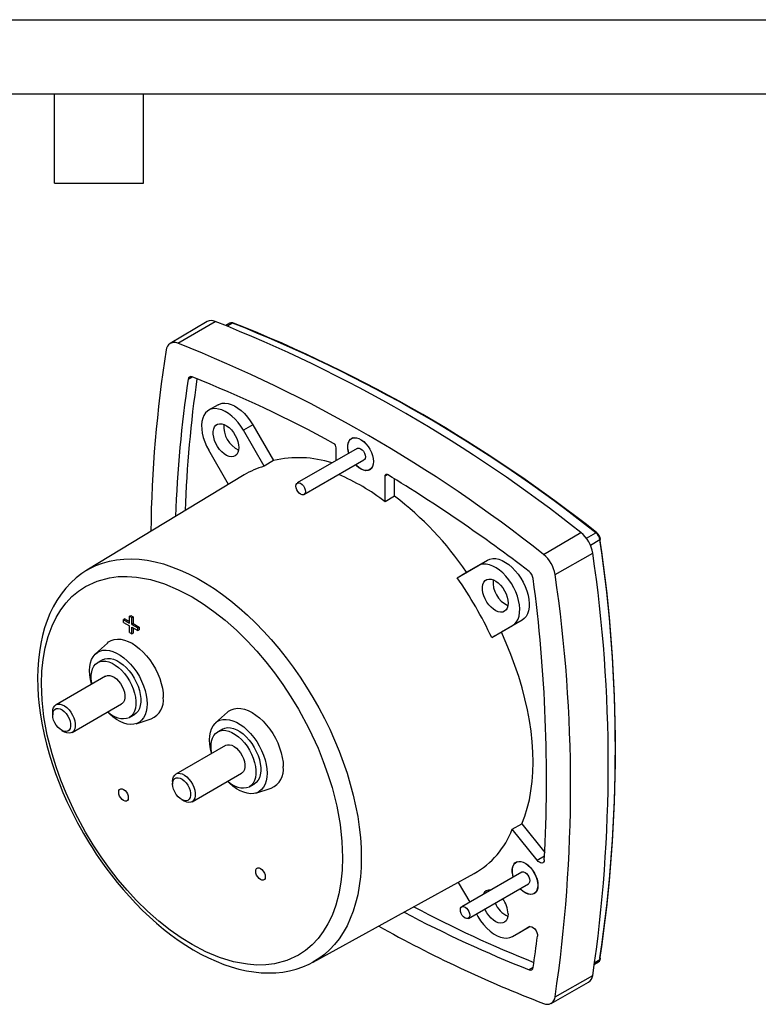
# Model space of a CAD drawing. Header units: millimetres. Extents: x 0 to 489, y 0 to 378.
# Tile 10 of 16: x 233 to 343, y 230 to 378. Entities that reach past the tile are written whole.
import ezdxf

# ---------------------------------------------------------------- set-up
doc = ezdxf.new("R2010")
doc.units = ezdxf.units.MM
doc.header["$LTSCALE"] = 1.75
doc.layers.add('TEXT', color=140, linetype='Continuous', lineweight=25)

msp = doc.modelspace()

# ---------------------------------------------------------------- linework, layer by layer
at = {"color": 7, "linetype": 'Continuous'}
msp.add_line((0.004, 377.83), (488.954, 377.83), dxfattribs=at)
for p, q in [((260.685, 332.637), (255.133, 329.352)), ((256.285, 329.38), (261.863, 332.665)), ((264.093, 332.399), (263.467, 332.046)), ((264.485, 332.405), (263.693, 331.958)), ((264.104, 332.405), (264.093, 332.399)), ((257.838, 324), (258.442, 324.341)), ((262.307, 320.177), (260.902, 319.345)), ((267.523, 317.184), (266.1, 316.363)), ((267.523, 317.184), (270.625, 311.812)), ((269.218, 310.963), (266.1, 316.363)), ((282.473, 315.217), (282.312, 315.124)), ((263.87, 308.256), (260.918, 313.37)), ((283.162, 313.652), (274.181, 308.468)), ((279.997, 311.825), (279.997, 313.74)), ((270.625, 311.812), (269.218, 310.963)), ((275.181, 306.736), (284.162, 311.92)), ((266.221, 309.681), (242.665, 295.403)), ((285.011, 310.448), (285.173, 310.541)), ((287.695, 309.718), (287.326, 309.509)), ((287.326, 305.665), (287.326, 309.509)), ((288.753, 306.501), (288.753, 309.073)), ((288.753, 306.501), (287.326, 305.665)), ((311.038, 297.772), (316.632, 301.048)), ((317.466, 300.185), (318.893, 300.996)), ((319.492, 299.959), (318.075, 299.129)), ((312.772, 294.769), (318.406, 297.976)), ((299.527, 295.127), (302.628, 296.918)), ((301.223, 296.087), (302.628, 296.918)), ((298.105, 294.286), (301.223, 296.087)), ((298.105, 294.286), (299.527, 295.127)), ((248.377, 288.128), (248.165, 288.005)), ((248.165, 287.597), (248.165, 288.005)), ((248.165, 288.005), (249.049, 287.495)), ((248.165, 287.597), (249.049, 287.087)), ((248.377, 288.128), (249.049, 287.74)), ((249.049, 288.516), (249.261, 288.638)), ((249.049, 287.495), (249.049, 288.516)), ((249.049, 288.516), (249.402, 288.312)), ((249.261, 288.638), (249.614, 288.434)), ((249.402, 288.312), (249.614, 288.434)), ((249.402, 287.291), (249.402, 288.312)), ((249.614, 288.434), (249.614, 287.413)), ((307.828, 287.912), (304.727, 286.121)), ((307.828, 287.912), (306.405, 287.11)), ((249.049, 286.066), (249.049, 287.087)), ((249.049, 286.066), (249.402, 285.862)), ((249.614, 287.413), (249.402, 287.291)), ((249.402, 287.291), (250.286, 286.781)), ((249.402, 286.883), (250.286, 286.372)), ((249.402, 285.862), (249.402, 286.883)), ((249.402, 285.862), (249.614, 285.984)), ((249.614, 287.413), (250.498, 286.903)), ((249.614, 286.76), (249.614, 285.984)), ((250.286, 286.781), (250.498, 286.903)), ((250.286, 286.372), (250.286, 286.781)), ((250.286, 286.372), (250.498, 286.495)), ((250.498, 286.903), (250.498, 286.495)), ((303.288, 285.31), (306.405, 287.11)), ((304.727, 286.121), (303.288, 285.31)), ((245.746, 284.507), (243.981, 282.903)), ((245.012, 281.994), (244.305, 281.586)), ((245.48, 279.551), (238.055, 275.265)), ((240.455, 271.108), (247.88, 275.394)), ((237.558, 274.166), (237.558, 273.758)), ((249.055, 273.359), (249.762, 273.767)), ((250.033, 272.419), (252.305, 273.145)), ((263.706, 274.139), (261.941, 272.534)), ((238.902, 271.431), (239.255, 271.227)), ((262.973, 271.626), (262.266, 271.218)), ((263.441, 269.182), (256.016, 264.896)), ((258.416, 260.739), (265.84, 265.025)), ((255.519, 263.797), (255.519, 263.389)), ((267.015, 262.99), (267.722, 263.398)), ((267.993, 262.051), (270.266, 262.777)), ((256.862, 261.062), (257.216, 260.858)), ((306.357, 256.614), (307.798, 257.415)), ((310.078, 251.986), (306.357, 256.614)), ((307.798, 257.415), (311.219, 253.159)), ((310.078, 251.986), (311.19, 252.632)), ((307.09, 251.769), (306.929, 251.675)), ((276.532, 236.736), (300.677, 249.995)), ((307.779, 250.203), (298.799, 245.019)), ((298.27, 248.673), (299.985, 245.704)), ((299.799, 243.287), (308.779, 248.471)), ((309.629, 246.999), (309.79, 247.092)), ((300.985, 243.972), (301.223, 243.559)), ((306.405, 240.567), (308.904, 242.011)), ((309.008, 242.05), (307.828, 241.369)), ((306.389, 240.558), (307.812, 241.359)), ((306.405, 240.567), (307.828, 241.369)), ((309.486, 235.929), (308.889, 235.578)), ((318.671, 236.428), (319.291, 236.794)), ((318.708, 236.668), (319.492, 237.13)), ((319.291, 236.794), (319.304, 236.802)), ((312.772, 231.543), (318.406, 234.73)), ((312.171, 230.559), (317.792, 233.724))]:
    msp.add_line(p, q)
at = {"flags": 128}
for points in [[(262.307, 320.177), (262.507, 320.278), (262.907, 320.397), (263.344, 320.429), (263.811, 320.372), (264.299, 320.228), (264.798, 319.999), (265.299, 319.689), (265.794, 319.305), (266.272, 318.854), (266.725, 318.343), (267.145, 317.783), (267.523, 317.184)], [(266.1, 316.363), (265.723, 316.96), (265.305, 317.518), (264.853, 318.027), (264.377, 318.477), (263.884, 318.859), (263.384, 319.168), (262.886, 319.396), (262.4, 319.54), (261.935, 319.596), (261.499, 319.565), (261.101, 319.446), (260.747, 319.242), (260.445, 318.956), (260.2, 318.594), (260.016, 318.163), (259.898, 317.67), (259.847, 317.125), (259.864, 316.538), (259.949, 315.92), (260.1, 315.282), (260.315, 314.636), (260.589, 313.995), (260.918, 313.37)], [(265.432, 313.756), (265.397, 313.356), (265.294, 313.01), (265.127, 312.732), (264.901, 312.531), (264.624, 312.414), (264.308, 312.385), (263.962, 312.447), (263.601, 312.596), (263.235, 312.826), (262.88, 313.131), (262.548, 313.498), (262.25, 313.915), (261.998, 314.366), (261.8, 314.835), (261.664, 315.306), (261.595, 315.76), (261.595, 316.182), (261.664, 316.557), (261.8, 316.87), (261.998, 317.111), (262.25, 317.271), (262.548, 317.344), (262.88, 317.327), (263.235, 317.222), (263.601, 317.031), (263.962, 316.762), (264.308, 316.425), (264.624, 316.031), (264.901, 315.595), (265.127, 315.133), (265.294, 314.661), (265.397, 314.196), (265.432, 313.756)], [(281.897, 312.922), (281.817, 313.225), (281.748, 313.68), (281.748, 314.102), (281.817, 314.476), (281.953, 314.79), (282.15, 315.031), (282.402, 315.191), (282.7, 315.264), (283.033, 315.247), (283.388, 315.142), (283.753, 314.951), (284.115, 314.682), (284.46, 314.344), (284.777, 313.951), (285.053, 313.515), (285.279, 313.053), (285.447, 312.581), (285.55, 312.116), (285.584, 311.676), (285.584, 311.676)], [(281.908, 312.928), (281.83, 313.222), (281.761, 313.673), (281.761, 314.093), (281.83, 314.465), (281.965, 314.776), (282.161, 315.015), (282.411, 315.174), (282.707, 315.246), (283.037, 315.23), (283.39, 315.125), (283.752, 314.936), (284.112, 314.669), (284.455, 314.333), (284.769, 313.942), (285.043, 313.51), (285.268, 313.051), (285.434, 312.582), (285.536, 312.121), (285.571, 311.684), (285.571, 311.684)], [(283.162, 313.652), (283.246, 313.686), (283.443, 313.689), (283.662, 313.602), (283.88, 313.436), (284.077, 313.207), (284.234, 312.936), (284.334, 312.65), (284.369, 312.378), (284.334, 312.145), (284.234, 311.976), (284.162, 311.92)], [(285.584, 311.676), (285.55, 311.276), (285.447, 310.93), (285.279, 310.652), (285.053, 310.45), (284.777, 310.333), (284.46, 310.305), (284.115, 310.366), (283.753, 310.515), (283.388, 310.746), (283.033, 311.051), (282.897, 311.19)], [(285.571, 311.684), (285.536, 311.286), (285.434, 310.943), (285.268, 310.667), (285.043, 310.467), (284.769, 310.351), (284.455, 310.323), (284.112, 310.384), (283.752, 310.531), (283.39, 310.761), (283.037, 311.063), (282.907, 311.196)], [(287.326, 309.509), (287.333, 309.588), (287.355, 309.656), (287.39, 309.71), (287.437, 309.748), (287.494, 309.767), (287.558, 309.768), (287.629, 309.75), (287.701, 309.715)], [(273.974, 308.01), (274.009, 308.242), (274.109, 308.412), (274.266, 308.502), (274.463, 308.504), (274.681, 308.418), (274.9, 308.252), (275.097, 308.022), (275.253, 307.751), (275.354, 307.466), (275.388, 307.193), (275.354, 306.961), (275.253, 306.791), (275.097, 306.701), (274.9, 306.699), (274.681, 306.785), (274.463, 306.951), (274.266, 307.181), (274.109, 307.452), (274.009, 307.738), (273.974, 308.01)], [(242.683, 295.414), (243.098, 295.652), (244.035, 296.11), (245.017, 296.484), (246.04, 296.771), (247.103, 296.971), (248.202, 297.085), (249.333, 297.11), (250.494, 297.049), (251.682, 296.899), (252.893, 296.663), (254.123, 296.34), (255.369, 295.932), (256.628, 295.439), (257.896, 294.864), (259.17, 294.207), (260.445, 293.471), (261.718, 292.657), (262.986, 291.769), (264.245, 290.808), (265.492, 289.777), (266.722, 288.679), (267.933, 287.518), (269.12, 286.296), (270.282, 285.017), (271.413, 283.685), (272.512, 282.303), (273.575, 280.876), (274.598, 279.407), (275.58, 277.9), (276.517, 276.36), (277.406, 274.792), (278.246, 273.199), (279.034, 271.586), (279.767, 269.958), (280.443, 268.319), (281.061, 266.674), (281.619, 265.028), (282.114, 263.385), (282.547, 261.75), (282.915, 260.127), (283.218, 258.522), (283.454, 256.939), (283.623, 255.381), (283.725, 253.855), (283.759, 252.363)], [(306.405, 287.11), (306.734, 287.356), (307.008, 287.68), (307.223, 288.078), (307.375, 288.541), (307.46, 289.061), (307.477, 289.629), (307.425, 290.233), (307.307, 290.862), (307.124, 291.506), (306.878, 292.15), (306.576, 292.785), (306.223, 293.398), (305.824, 293.977), (305.388, 294.512), (304.923, 294.992), (304.437, 295.409), (303.939, 295.756), (303.439, 296.024), (302.946, 296.211), (302.47, 296.311), (302.018, 296.324), (301.6, 296.249), (301.223, 296.087)], [(302.628, 296.918), (303.007, 297.081), (303.426, 297.156), (303.879, 297.144), (304.358, 297.043), (304.852, 296.856), (305.354, 296.586), (305.853, 296.239), (306.341, 295.82), (306.808, 295.338), (307.245, 294.801), (307.645, 294.22), (308, 293.606), (308.303, 292.969), (308.549, 292.322), (308.733, 291.676), (308.852, 291.045), (308.903, 290.438), (308.886, 289.869), (308.801, 289.347), (308.649, 288.883), (308.433, 288.484), (308.158, 288.158), (307.828, 287.912)], [(242.688, 295.411), (241.918, 294.914), (241.077, 294.265), (240.277, 293.535), (239.523, 292.723), (238.816, 291.829), (238.162, 290.851), (237.627, 289.909), (237.144, 288.912), (236.715, 287.861), (236.342, 286.76), (236.024, 285.612), (235.764, 284.421), (235.56, 283.189), (235.414, 281.919), (235.326, 280.616), (235.295, 279.282), (235.32, 277.92), (235.402, 276.535), (235.539, 275.129), (235.732, 273.705), (235.979, 272.266), (236.278, 270.817), (236.63, 269.362), (237.032, 267.902), (237.483, 266.445), (237.98, 264.994), (238.52, 263.556), (239.097, 262.142), (239.701, 260.773), (240.301, 259.502), (240.819, 258.468), (241.274, 257.601), (241.857, 256.538), (242.162, 256.004)], [(280.956, 252.377), (280.895, 250.508), (280.715, 248.721), (280.403, 246.97), (279.953, 245.281), (279.373, 243.711), (278.767, 242.452), (278.07, 241.301), (277.282, 240.257), (276.389, 239.307), (275.413, 238.483), (274.354, 237.785), (272.628, 236.984), (270.751, 236.485), (269.452, 236.325), (268.106, 236.297), (266.714, 236.401), (264.646, 236.78), (262.519, 237.429), (260.477, 238.282), (258.418, 239.362), (256.769, 240.384), (255.131, 241.538), (253.459, 242.863), (251.772, 244.356), (250.122, 245.979), (248.729, 247.483), (247.383, 249.065), (246.085, 250.724), (244.816, 252.488), (243.615, 254.308), (242.481, 256.185), (240.924, 259.077), (239.554, 262.036), (238.766, 263.991), (238.069, 265.947), (237.463, 267.905), (236.757, 270.701), (236.256, 273.446), (235.974, 275.967), (235.88, 278.399), (235.94, 280.268), (236.121, 282.055), (236.432, 283.806), (236.882, 285.495), (237.463, 287.065), (238.069, 288.324), (238.766, 289.475), (239.554, 290.519), (240.447, 291.469), (241.423, 292.293), (242.481, 292.991), (244.208, 293.792), (246.085, 294.291), (247.384, 294.451), (248.729, 294.48), (250.122, 294.376), (252.19, 293.996), (254.317, 293.347), (256.359, 292.494), (258.418, 291.414), (260.067, 290.392), (261.704, 289.238), (263.377, 287.913), (265.064, 286.42), (266.714, 284.797), (268.107, 283.293), (269.452, 281.711), (270.751, 280.052), (272.019, 278.288), (273.221, 276.468), (274.354, 274.591), (275.912, 271.699), (277.282, 268.74), (278.07, 266.785), (278.767, 264.829), (279.373, 262.871), (280.078, 260.075), (280.579, 257.33), (280.861, 254.809), (280.956, 252.377)], [(305.737, 290.489), (305.702, 290.088), (305.599, 289.743), (305.432, 289.464), (305.206, 289.263), (304.929, 289.146), (304.613, 289.118), (304.267, 289.179), (303.906, 289.328), (303.54, 289.559), (303.185, 289.863), (302.853, 290.231), (302.555, 290.647), (302.303, 291.099), (302.105, 291.568), (301.969, 292.038), (301.9, 292.492), (301.9, 292.915), (301.969, 293.289), (302.105, 293.603), (302.303, 293.844), (302.555, 294.003), (302.853, 294.076), (303.185, 294.06), (303.54, 293.954), (303.906, 293.764), (304.267, 293.495), (304.613, 293.157), (304.929, 292.763), (305.206, 292.327), (305.432, 291.865), (305.599, 291.393), (305.702, 290.929), (305.737, 290.489)], [(307.798, 257.415), (308.235, 258.565), (308.608, 259.778), (308.915, 261.05), (309.155, 262.377), (309.328, 263.756), (309.432, 265.183), (309.468, 266.653), (309.436, 268.163), (309.336, 269.708), (309.167, 271.285), (308.931, 272.888), (308.628, 274.513), (308.259, 276.155), (307.824, 277.811), (307.326, 279.475), (306.766, 281.143), (306.145, 282.809), (305.464, 284.47), (304.727, 286.121)], [(245.746, 284.507), (245.938, 284.664), (246.338, 284.895), (246.782, 285.04), (247.265, 285.099), (247.78, 285.069), (248.319, 284.952), (248.874, 284.749), (249.438, 284.463), (250.001, 284.098), (250.556, 283.66), (251.095, 283.155), (251.61, 282.59), (252.093, 281.974), (252.538, 281.315), (252.937, 280.624), (253.285, 279.91), (253.577, 279.183), (253.809, 278.455), (253.977, 277.736), (254.078, 277.036), (254.113, 276.365)], [(243.383, 278.34), (243.377, 278.362), (243.209, 279.054), (243.108, 279.727), (243.074, 280.371), (243.108, 280.975), (243.209, 281.531), (243.377, 282.029), (243.607, 282.462), (243.897, 282.823), (244.243, 283.105), (244.638, 283.306), (245.076, 283.42), (245.55, 283.448), (246.054, 283.387), (246.579, 283.24), (247.116, 283.008), (247.658, 282.695), (248.195, 282.307), (248.72, 281.848), (249.224, 281.327), (249.698, 280.752), (250.136, 280.131), (250.531, 279.475), (250.877, 278.794), (251.167, 278.098), (251.397, 277.399), (251.565, 276.707), (251.666, 276.034), (251.7, 275.39), (251.7, 275.39)], [(243.43, 278.368), (243.398, 278.542), (243.33, 279.13), (243.33, 279.683), (243.398, 280.191), (243.533, 280.644), (243.732, 281.033), (243.991, 281.349), (244.305, 281.586), (244.667, 281.739), (245.07, 281.806), (245.506, 281.784), (245.966, 281.674), (246.44, 281.479), (246.92, 281.203), (247.394, 280.85), (247.854, 280.429), (248.29, 279.947), (248.693, 279.415), (249.055, 278.844), (249.369, 278.244), (249.628, 277.629), (249.827, 277.011), (249.962, 276.402), (250.03, 275.815), (250.03, 275.262), (249.962, 274.753), (249.827, 274.3), (249.628, 273.912), (249.369, 273.596), (249.055, 273.359), (249.055, 273.359)], [(245.012, 281.994), (245.374, 282.147), (245.777, 282.214), (246.213, 282.192), (246.673, 282.083), (247.147, 281.887), (247.627, 281.611), (248.101, 281.258), (248.561, 280.837), (248.997, 280.355), (249.4, 279.823), (249.762, 279.252), (250.076, 278.653), (250.335, 278.037), (250.534, 277.419), (250.669, 276.81), (250.737, 276.223), (250.737, 275.67), (250.669, 275.161), (250.534, 274.708), (250.335, 274.32), (250.076, 274.004), (249.762, 273.767), (249.762, 273.767)], [(245.48, 279.551), (245.511, 279.568), (245.782, 279.654), (246.091, 279.65), (246.423, 279.558), (246.766, 279.38), (247.105, 279.124), (247.427, 278.8), (247.719, 278.422), (247.968, 278.005), (248.164, 277.567), (248.299, 277.124), (248.368, 276.696), (248.368, 276.299), (248.299, 275.951), (248.164, 275.665), (247.968, 275.452), (247.88, 275.394)], [(237.558, 274.166), (237.593, 274.54), (237.696, 274.859), (237.862, 275.11), (238.086, 275.281), (238.358, 275.367), (238.666, 275.364), (238.998, 275.272), (239.341, 275.094), (239.681, 274.838), (240.003, 274.514), (240.294, 274.136), (240.543, 273.719), (240.739, 273.281), (240.875, 272.838), (240.944, 272.41), (240.944, 272.013), (240.875, 271.665), (240.739, 271.378), (240.543, 271.166), (240.294, 271.037), (240.003, 270.995), (239.681, 271.043), (239.341, 271.179), (239.255, 271.227)], [(237.558, 273.758), (237.594, 274.094), (237.701, 274.371), (237.873, 274.573), (238.099, 274.69), (238.37, 274.714), (238.668, 274.645), (238.98, 274.486), (239.287, 274.246), (239.573, 273.938), (239.824, 273.578), (240.024, 273.187), (240.164, 272.784), (240.236, 272.392), (240.236, 272.032), (240.164, 271.723), (240.024, 271.482), (239.824, 271.321), (239.573, 271.251), (239.287, 271.273), (238.98, 271.388), (238.668, 271.589), (238.37, 271.865), (238.099, 272.201), (237.873, 272.579), (237.701, 272.979), (237.594, 273.379), (237.558, 273.758)], [(251.7, 275.39), (251.666, 274.786), (251.565, 274.23), (251.397, 273.732), (251.167, 273.299), (250.877, 272.938), (250.531, 272.656), (250.136, 272.455), (249.698, 272.341), (249.224, 272.313), (248.72, 272.374), (248.195, 272.521), (247.658, 272.753), (247.116, 273.066), (246.579, 273.454), (246.054, 273.913), (245.783, 274.183)], [(263.706, 274.139), (263.899, 274.296), (264.298, 274.526), (264.742, 274.672), (265.226, 274.73), (265.74, 274.701), (266.279, 274.583), (266.835, 274.38), (267.398, 274.094), (267.962, 273.73), (268.517, 273.292), (269.056, 272.787), (269.571, 272.222), (270.054, 271.606), (270.498, 270.947), (270.897, 270.256), (271.246, 269.541), (271.538, 268.815), (271.769, 268.087), (271.937, 267.367), (272.039, 266.667), (272.073, 265.997)], [(261.343, 267.972), (261.337, 267.994), (261.17, 268.685), (261.068, 269.358), (261.034, 270.002), (261.068, 270.607), (261.17, 271.163), (261.337, 271.661), (261.568, 272.094), (261.858, 272.454), (262.203, 272.737), (262.598, 272.937), (263.036, 273.052), (263.511, 273.079), (264.015, 273.019), (264.539, 272.871), (265.077, 272.64), (265.618, 272.327), (266.156, 271.938), (266.68, 271.48), (267.184, 270.959), (267.659, 270.383), (268.097, 269.763), (268.492, 269.107), (268.837, 268.425), (269.127, 267.73), (269.358, 267.031), (269.525, 266.339), (269.627, 265.666), (269.661, 265.022), (269.661, 265.022)], [(261.391, 267.999), (261.358, 268.174), (261.29, 268.761), (261.29, 269.315), (261.358, 269.823), (261.493, 270.276), (261.693, 270.664), (261.952, 270.98), (262.265, 271.218), (262.628, 271.371), (263.031, 271.437), (263.467, 271.416), (263.926, 271.306), (264.401, 271.111), (264.88, 270.834), (265.354, 270.482), (265.814, 270.06), (266.25, 269.579), (266.653, 269.047), (267.015, 268.475), (267.329, 267.876), (267.588, 267.261), (267.787, 266.643), (267.922, 266.034), (267.991, 265.447), (267.991, 264.893), (267.922, 264.385), (267.787, 263.932), (267.588, 263.543), (267.329, 263.227), (267.015, 262.99), (267.015, 262.99)], [(262.973, 271.626), (263.335, 271.779), (263.738, 271.845), (264.174, 271.824), (264.634, 271.714), (265.108, 271.519), (265.587, 271.242), (266.061, 270.89), (266.521, 270.469), (266.957, 269.987), (267.36, 269.455), (267.723, 268.884), (268.036, 268.284), (268.295, 267.669), (268.495, 267.051), (268.63, 266.442), (268.698, 265.855), (268.698, 265.301), (268.63, 264.793), (268.495, 264.34), (268.295, 263.952), (268.036, 263.636), (267.723, 263.398), (267.722, 263.398)], [(263.441, 269.182), (263.471, 269.199), (263.743, 269.285), (264.051, 269.282), (264.383, 269.189), (264.726, 269.011), (265.066, 268.755), (265.388, 268.432), (265.679, 268.054), (265.928, 267.637), (266.124, 267.198), (266.26, 266.756), (266.329, 266.327), (266.329, 265.931), (266.26, 265.582), (266.124, 265.296), (265.928, 265.084), (265.84, 265.025)], [(255.519, 263.797), (255.553, 264.172), (255.656, 264.491), (255.823, 264.741), (256.047, 264.913), (256.318, 264.999), (256.626, 264.996), (256.959, 264.903), (257.302, 264.725), (257.641, 264.469), (257.963, 264.146), (258.255, 263.768), (258.503, 263.351), (258.7, 262.912), (258.835, 262.47), (258.904, 262.041), (258.904, 261.645), (258.835, 261.296), (258.7, 261.01), (258.503, 260.798), (258.255, 260.668), (257.963, 260.627), (257.641, 260.675), (257.302, 260.811), (257.216, 260.858)], [(255.519, 263.389), (255.555, 263.726), (255.662, 264.003), (255.833, 264.205), (256.06, 264.321), (256.33, 264.345), (256.629, 264.276), (256.94, 264.117), (257.248, 263.877), (257.534, 263.569), (257.784, 263.21), (257.985, 262.818), (258.125, 262.415), (258.197, 262.023), (258.197, 261.663), (258.125, 261.354), (257.985, 261.113), (257.784, 260.953), (257.534, 260.882), (257.248, 260.905), (256.94, 261.02), (256.629, 261.22), (256.33, 261.496), (256.06, 261.832), (255.833, 262.211), (255.662, 262.61), (255.555, 263.011), (255.519, 263.389)], [(269.661, 265.022), (269.627, 264.417), (269.525, 263.862), (269.358, 263.363), (269.127, 262.93), (268.837, 262.57), (268.492, 262.287), (268.097, 262.087), (267.659, 261.972), (267.184, 261.945), (266.68, 262.006), (266.156, 262.153), (265.618, 262.385), (265.077, 262.697), (264.539, 263.086), (264.015, 263.544), (263.743, 263.815)], [(248.883, 261.339), (248.848, 261.103), (248.746, 260.931), (248.587, 260.839), (248.387, 260.837), (248.165, 260.924), (247.943, 261.093), (247.743, 261.326), (247.584, 261.601), (247.482, 261.891), (247.447, 262.168), (247.482, 262.404), (247.584, 262.576), (247.743, 262.668), (247.943, 262.67), (248.165, 262.583), (248.387, 262.414), (248.587, 262.181), (248.746, 261.906), (248.848, 261.615), (248.883, 261.339)], [(242.162, 256.004), (243.067, 254.49), (243.445, 253.889), (244.087, 252.903), (244.773, 251.897), (245.53, 250.839), (246.341, 249.76), (247.2, 248.676), (248.102, 247.597), (249.041, 246.534), (250.013, 245.494), (251.015, 244.482), (252.044, 243.505), (253.095, 242.566), (254.167, 241.67), (255.257, 240.821), (256.361, 240.021), (257.478, 239.273), (258.605, 238.579), (259.739, 237.943), (260.877, 237.366), (262.019, 236.851), (263.16, 236.399), (264.299, 236.012), (265.433, 235.692), (266.56, 235.44), (267.677, 235.258), (268.782, 235.147), (269.872, 235.108), (270.944, 235.142), (271.996, 235.25), (273.025, 235.433), (274.029, 235.691), (275.006, 236.026), (275.952, 236.437), (276.502, 236.732)], [(283.759, 252.363), (283.725, 250.911), (283.623, 249.502), (283.454, 248.14), (283.218, 246.829), (282.915, 245.573), (282.547, 244.376), (282.114, 243.241), (281.619, 242.17), (281.061, 241.168), (280.443, 240.236), (279.767, 239.378), (279.034, 238.597), (278.246, 237.893), (277.406, 237.269), (276.517, 236.728), (276.51, 236.724)], [(269.389, 249.501), (269.354, 249.265), (269.252, 249.093), (269.093, 249.001), (268.893, 248.999), (268.671, 249.086), (268.449, 249.255), (268.249, 249.488), (268.09, 249.764), (267.988, 250.054), (267.953, 250.33), (267.988, 250.566), (268.09, 250.738), (268.249, 250.83), (268.449, 250.832), (268.671, 250.745), (268.893, 250.576), (269.093, 250.343), (269.252, 250.068), (269.354, 249.778), (269.389, 249.501)], [(306.515, 249.473), (306.434, 249.777), (306.365, 250.231), (306.365, 250.653), (306.434, 251.028), (306.57, 251.341), (306.768, 251.582), (307.02, 251.742), (307.318, 251.815), (307.65, 251.798), (308.005, 251.693), (308.37, 251.502), (308.732, 251.233), (309.078, 250.896), (309.394, 250.502), (309.671, 250.066), (309.896, 249.604), (310.064, 249.132), (310.167, 248.667), (310.202, 248.227), (310.202, 248.227)], [(306.525, 249.479), (306.447, 249.774), (306.378, 250.225), (306.378, 250.644), (306.447, 251.016), (306.582, 251.327), (306.778, 251.566), (307.029, 251.725), (307.324, 251.798), (307.655, 251.781), (308.007, 251.676), (308.37, 251.487), (308.729, 251.22), (309.072, 250.885), (309.386, 250.494), (309.661, 250.061), (309.885, 249.602), (310.051, 249.133), (310.154, 248.672), (310.188, 248.235), (310.188, 248.235)], [(311.155, 252.029), (311.12, 251.843), (311.042, 251.698), (310.925, 251.605), (310.776, 251.569), (310.606, 251.593), (310.426, 251.674), (310.245, 251.808), (310.078, 251.986)], [(307.779, 250.203), (307.863, 250.238), (308.06, 250.24), (308.279, 250.154), (308.497, 249.988), (308.695, 249.758), (308.851, 249.487), (308.951, 249.201), (308.986, 248.929), (308.951, 248.697), (308.851, 248.527), (308.779, 248.471)], [(310.202, 248.227), (310.167, 247.827), (310.064, 247.481), (309.896, 247.203), (309.671, 247.002), (309.394, 246.885), (309.078, 246.856), (308.732, 246.918), (308.37, 247.067), (308.005, 247.297), (307.65, 247.602), (307.514, 247.741)], [(310.188, 248.235), (310.154, 247.838), (310.051, 247.495), (309.885, 247.218), (309.661, 247.018), (309.386, 246.902), (309.072, 246.874), (308.729, 246.935), (308.37, 247.083), (308.007, 247.312), (307.655, 247.614), (307.525, 247.747)], [(298.592, 244.561), (298.626, 244.794), (298.727, 244.963), (298.883, 245.054), (299.08, 245.056), (299.299, 244.97), (299.517, 244.803), (299.714, 244.574), (299.871, 244.303), (299.971, 244.017), (300.006, 243.745), (299.971, 243.512), (299.871, 243.343), (299.714, 243.252), (299.517, 243.25), (299.299, 243.336), (299.08, 243.503), (298.883, 243.732), (298.727, 244.003), (298.626, 244.289), (298.592, 244.561)], [(301.223, 243.559), (301.618, 242.936), (302.058, 242.355), (302.533, 241.83), (303.035, 241.37), (303.553, 240.986), (304.076, 240.684), (304.593, 240.471), (305.095, 240.351), (305.57, 240.328), (306.01, 240.4), (306.405, 240.567)], [(305.737, 243.946), (305.702, 243.546), (305.599, 243.2), (305.432, 242.922), (305.206, 242.72), (304.929, 242.603), (304.613, 242.575), (304.267, 242.636), (303.906, 242.785), (303.54, 243.016), (303.185, 243.321), (302.853, 243.688), (302.555, 244.105), (302.303, 244.556), (302.238, 244.695)], [(308.904, 242.011), (309.084, 242.058), (309.296, 242.017), (309.519, 241.89), (309.731, 241.691), (309.913, 241.437), (310.048, 241.154), (310.121, 240.869), (310.126, 240.609)]]:
    msp.add_lwpolyline(points, dxfattribs=at)
for centre, radius, start, end in [((261.302, 331.487), 1.305, 64.5373, 118.25269), ((182.363, 131.707), 216.112, 51.58939, 68.41599), ((264.37, 331.876), 0.591, 66.16117, 117.10959), ((264.295, 331.984), 0.462, 65.70129, 114.32228), ((264.558, 332.293), 0.134, 67.50921, 122.93981), ((185.707, 133.116), 214.295, 51.5738, 68.43157), ((185.256, 132.135), 215.429, 51.61965, 68.3863), ((255.75, 328.305), 1.201, 63.54233, 176.46842), ((176.809, 128.482), 216.048, 51.58939, 68.41599), ((440.526, 298.965), 188.287, 171.01262, 179.31549), ((258.247, 323.98), 0.409, 62.7652, 177.24556), ((191.116, 153.712), 183.432, 61.15114, 68.46964), ((437.874, 297.16), 182.025, 171.52061, 178.01641), ((439.701, 297.946), 182.426, 171.76972, 177.99572), ((267.024, 316.895), 3.854, 174.84997, 245.14465), ((279.206, 313.705), 0.792, 2.53096, 58.2998), ((274.371, 296.197), 16.059, 71.88573, 103.49058), ((272.264, 299.691), 11.676, 105.12156, 121.16951), ((267.456, 279.743), 32.661, 52.52902, 66.68823), ((161.985, 103.25), 241.727, 52.57482, 58.66276), ((257.905, 266.487), 50.524, 34.53138, 52.36956), ((313.529, 297.208), 4.937, 8.94522, 51.05478), ((318.964, 300.912), 0.11, 64.0992, 130.10848), ((317.844, 299.699), 1.668, 8.95657, 51.04343), ((318.045, 299.815), 1.538, 8.95666, 51.04351), ((319.45, 300.066), 0.115, 291.45668, 354.30729), ((107.46, 268.545), 214.347, 351.57248, 8.42752), ((106.917, 268.746), 214.879, 351.6028, 8.3972), ((104.567, 266.353), 216.165, 351.58806, 8.41194), ((308.004, 294.019), 4.826, 8.94522, 51.05478), ((307.87, 293.941), 1.633, 8.58638, 51.41362), ((249.431, 260.2), 59.422, 24.99655, 35.00345), ((307.329, 293.628), 3.854, 174.84997, 245.14465), ((84.775, 264.171), 226.706, 356.92992, 7.60788), ((98.997, 263.156), 216.1, 351.58806, 8.41194), ((251.083, 275.948), 3.058, 293.55014, 7.83844), ((248.079, 276.192), 2.997, 221.39388, 289.01273), ((269.044, 265.58), 3.058, 293.55014, 7.83844), ((266.039, 265.824), 2.997, 221.39388, 289.01273), ((294.161, 261.334), 13.078, 299.88499, 338.84603), ((302.961, 246.533), 1.007, 79.83992, 160.1547), ((301.6, 243.759), 4.141, 2.58854, 36.82019), ((376.734, 405), 181.209, 241.98592, 248.25443), ((307.166, 246.879), 3.599, 200.84216, 246.12152), ((375.908, 405.471), 182.634, 241.99704, 248.47185), ((378.523, 406.269), 188.24, 240.68573, 248.99158), ((143.216, 261.055), 168.158, 351.40419, 353.01605), ((319.407, 237.235), 0.157, 358.95969, 56.77973), ((309.076, 235.942), 0.409, 242.7652, 357.24556), ((318.971, 237.298), 0.596, 302.40671, 353.71346), ((319.031, 237.177), 0.463, 306.07626, 354.27948), ((319.431, 237.25), 0.134, 297.05297, 352.48681), ((317.08, 234.849), 1.331, 302.3111, 354.90182), ((311.573, 231.617), 1.201, 243.54233, 356.46842)]:
    msp.add_arc(centre, radius, start, end)
at = {"layer": 'TEXT'}
for p, q in [((11.112, 366.712), (477.837, 366.712)), ((237.807, 353.377), (237.807, 366.712)), ((251.142, 353.377), (251.142, 366.712)), ((237.807, 353.377), (251.142, 353.377))]:
    msp.add_line(p, q, dxfattribs=at)

doc.saveas('drawing.dxf')
